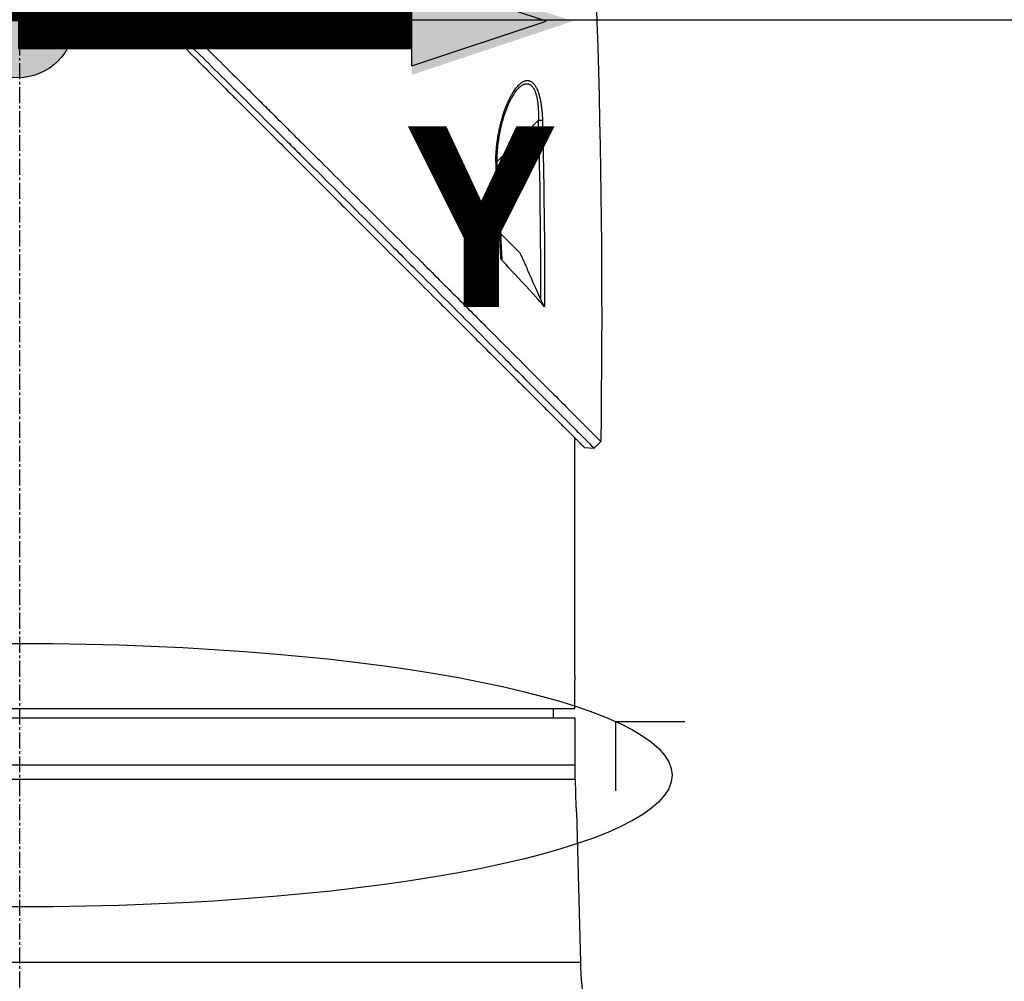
# Model space of a CAD drawing. Header units: millimetres. Extents: x 0 to 4378, y 0 to 2376.
# Tile 224 of 256: x 1612 to 1717, y 567 to 669. Entities that reach past the tile are written whole.
import ezdxf

# ---------------------------------------------------------------- set-up
doc = ezdxf.new("R2010")
doc.units = ezdxf.units.MM
doc.header["$LTSCALE"] = 0.2
doc.linetypes.add('CENTER2', pattern=[1.125, 0.75, -0.125, 0.125, -0.125])
for name, color, linetype in [('02_Center Line', 1, 'CENTER2'), ('07_Special Line2', 76, 'Continuous'), ('12_Before Rev.Num.', 5, 'Continuous'), ('13_After Rev.Num.', 6, 'Continuous')]:
    doc.layers.add(name, color=color, linetype=linetype)
doc.layers.add('14_Mark', color=7, linetype='Continuous', true_color=0xe03c31)
doc.styles.add('Rainbow-4.0 Style', font='malgunsl.ttf')
doc.styles.add('Rainbow-5.0 Style', font='malgunsl.ttf')
doc.dimstyles.new('Rainbow-4.0 Style', dxfattribs={"dimtxt": 3.5, "dimasz": 2.5, "dimexe": 1, "dimexo": 1, "dimgap": 1, "dimtad": 1, "dimdsep": 46, "dimtxsty": 'Rainbow-4.0 Style', "dimcen": 0, "dimclrd": 251, "dimclre": 251, "dimclrt": 7, "dimazin": 3, "dimtp": 0.1, "dimtm": 0.1, "dimtfac": 0.61, "dimtmove": 0, "dimatfit": 3, "dimfxl": 1, "dimlwd": -1, "dimlwe": -1, "dimarcsym": 1})
doc.dimstyles.new('Rainbow-5.0 Style', dxfattribs={"dimtxt": 4.5, "dimasz": 2.5, "dimexe": 1, "dimexo": 1, "dimgap": 1, "dimtad": 1, "dimdsep": 46, "dimtxsty": 'Rainbow-5.0 Style', "dimcen": 0, "dimclrd": 251, "dimclre": 251, "dimclrt": 7, "dimazin": 3, "dimtp": 0.1, "dimtm": 0.1, "dimtfac": 0.61, "dimtmove": 0, "dimatfit": 3, "dimfxl": 1, "dimlwd": -1, "dimlwe": -1, "dimarcsym": 1})

# ---------------------------------------------------------------- blocks, each defined once
blk = doc.blocks.new('*D121')
at = {"color": 251, "linetype": 'ByBlock', "transparency": 16777216}
for p, q in [((1676.76, 669.11), (1834.85, 669.11)), ((1829.85, 512.41), (1829.85, 656.61)), ((1703.57, 499.91), (1834.85, 499.91))]:
    blk.add_line(p, q, dxfattribs=at)
at = {"color": 251, "transparency": 16777216}
for points in [[(1827.77, 656.61), (1831.94, 656.61), (1829.85, 669.11)], [(1827.77, 512.41), (1831.94, 512.41), (1829.85, 499.91)]]:
    blk.add_solid(points, dxfattribs=at)
at = {"layer": 'Defpoints', "color": 0, "transparency": 16777216}
for p in [(1671.76, 669.11), (1829.85, 669.11), (1698.57, 499.91)]:
    blk.add_point(p, dxfattribs=at)
at = {"color": 7, "transparency": 16777216, "insert": (1815.76, 584.51), "char_height": 17.5, "attachment_point": 5, "rotation": 90, "style": 'Rainbow-4.0 Style'}
blk.add_mtext('169.2', dxfattribs=at)
blk = doc.blocks.new('*D124')
at = {"color": 251, "linetype": 'ByBlock', "transparency": 16777216}
for p, q in [((1483.19, 1869.11), (1834.85, 1869.11)), ((1829.85, 681.61), (1829.85, 1856.61)), ((1617.14, 669.11), (1834.85, 669.11))]:
    blk.add_line(p, q, dxfattribs=at)
at = {"color": 251, "transparency": 16777216}
for points in [[(1827.77, 1856.61), (1831.94, 1856.61), (1829.85, 1869.11)], [(1827.77, 681.61), (1831.94, 681.61), (1829.85, 669.11)]]:
    blk.add_solid(points, dxfattribs=at)
at = {"layer": 'Defpoints', "color": 0, "transparency": 16777216}
for p in [(1478.19, 1869.11), (1829.85, 1869.11), (1612.14, 669.11)]:
    blk.add_point(p, dxfattribs=at)
at = {"color": 7, "transparency": 16777216, "insert": (1815.75, 1269.11), "char_height": 17.5, "attachment_point": 5, "rotation": 90, "style": 'Rainbow-4.0 Style'}
blk.add_mtext('1200', dxfattribs=at)
blk = doc.blocks.new('A$C078f5041')
for p, q in [((52.21, 161.06), (52.21, 161.06)), ((55.13, 158.49), (50.72, 154.08)), ((50.63, 153.99), (50.63, 153.99)), ((53.21, 144.39), (51.12, 146.49)), ((59, 99.5), (59, 124.77)), ((60.02, 123.75), (61.06, 123.67)), ((61.06, 123.67), (61.76, 124.37)), ((59, 96), (59, 99)), ((-59, 96), (59, 96)), ((56.7, 96), (56.71, 95)), ((-59, 95), (59, 95)), ((59, 95), (59, 88.5)), ((-59, 90), (59, 90)), ((-59, 88.5), (59.09, 88.5)), ((59.17, 85.5), (59.09, 88.5)), ((59.18, 85), (59.6, 69.01)), ((59.6, 69.01), (-41.09, 69.01))]:
    blk.add_line(p, q)
blk.add_arc((99.59, 70.06), 40, 181.5, 195.309)
for centre, major_axis, ratio, start_param, end_param in [((55.12, 158.47), (-0.5, -0.012), 0.024078, 3.598321, 4.68712), ((50.24, 153.59), (0.499, 0.029), 0.023193, 5.671135, 6.283186)]:
    blk.add_ellipse(centre, major_axis=major_axis, ratio=ratio, start_param=start_param, end_param=end_param)
for points, knots in [([(-45.74, 229.51), (-45.74, 229.51), (-45.72, 229.49), (-45.68, 229.44), (-45.66, 229.43), (-45.61, 229.38), (-45.57, 229.33), (-45.47, 229.24), (-45.43, 229.2), (-45.33, 229.09), (-45.26, 229.02), (-45.11, 228.88), (-45.03, 228.8), (-44.82, 228.59), (-44.68, 228.45), (-44.47, 228.24), (-44.41, 228.18), (-44.21, 227.97), (-44.06, 227.82), (-43.8, 227.56), (-43.7, 227.46), (-43.46, 227.23), (-43.33, 227.09), (-43.05, 226.81), (-42.9, 226.67), (-42.73, 226.49), (-42.7, 226.47), (-42.51, 226.27), (-42.33, 226.09), (-41.98, 225.74), (-41.81, 225.57), (-41.4, 225.17), (-41.16, 224.93), (-40.76, 224.53), (-40.61, 224.38), (-40.12, 223.88), (-39.77, 223.53), (-39.03, 222.8), (-38.65, 222.42), (-38.09, 221.85), (-37.92, 221.69), (-37.16, 220.92), (-36.54, 220.3), (-35.49, 219.25), (-35.07, 218.84), (-34.16, 217.92), (-33.65, 217.42), (-32.61, 216.38), (-32.08, 215.84), (-31.43, 215.2), (-31.33, 215.09), (-30.53, 214.3), (-29.83, 213.59), (-28.59, 212.36), (-28.06, 211.83), (-26.84, 210.61), (-26.14, 209.91), (-24.83, 208.6), (-24.23, 208), (-23.22, 206.99), (-22.82, 206.58), (-22.14, 205.91), (-21.87, 205.64), (-21.26, 205.02), (-20.91, 204.68), (-20.23, 203.99), (-19.88, 203.65), (-19.22, 202.99), (-18.92, 202.68), (-18.57, 202.33), (-18.53, 202.29), (-18.14, 201.9), (-17.79, 201.55), (-16.9, 200.66), (-16.36, 200.12), (-15.64, 199.41), (-15.47, 199.24), (-14.59, 198.35), (-13.87, 197.63), (-12.42, 196.19), (-11.69, 195.46), (-10.23, 193.99), (-9.49, 193.26), (-8.01, 191.78), (-7.27, 191.04), (-5.78, 189.54), (-5.03, 188.79), (-3.52, 187.29), (-2.78, 186.54), (-1.71, 185.48), (-1.39, 185.16), (-0.76, 184.53), (-0.44, 184.21), (0, 183.77), (0.12, 183.64), (0.44, 183.33), (0.63, 183.14), (1.01, 182.76), (1.2, 182.57), (1.58, 182.19), (1.77, 182), (2.13, 181.64), (2.29, 181.47), (2.49, 181.28), (2.51, 181.26), (2.77, 181), (3.01, 180.76), (3.48, 180.28), (3.72, 180.04), (4.2, 179.56), (4.44, 179.32), (4.73, 179.03), (4.78, 178.99), (5.07, 178.69), (5.32, 178.44), (5.83, 177.94), (6.08, 177.68), (6.6, 177.16), (6.87, 176.9), (7.34, 176.43), (7.53, 176.23), (7.92, 175.85), (8.1, 175.66), (8.49, 175.28), (8.68, 175.08), (9.07, 174.7), (9.26, 174.51), (9.63, 174.14), (9.81, 173.96), (10.17, 173.59), (10.36, 173.41), (10.56, 173.21), (10.57, 173.19), (10.79, 172.98), (10.98, 172.79), (11.36, 172.4), (11.55, 172.22), (11.89, 171.87), (12.05, 171.72), (12.24, 171.53), (12.28, 171.49), (12.43, 171.34), (12.55, 171.22), (12.74, 171.03), (12.81, 170.96), (12.99, 170.77), (13.1, 170.67), (13.29, 170.48), (13.37, 170.39), (13.59, 170.18), (13.73, 170.04), (13.92, 169.85), (13.97, 169.8), (14.22, 169.54), (14.43, 169.34), (14.84, 168.93), (15.05, 168.72), (15.46, 168.31), (15.67, 168.1), (16.01, 167.75), (16.15, 167.61), (17.11, 166.66), (17.93, 165.84), (19.43, 164.34), (20.11, 163.65), (21.38, 162.39), (21.96, 161.8), (22.7, 161.06), (22.86, 160.9), (23.68, 160.09), (24.33, 159.43), (25.07, 158.7), (25.15, 158.62), (25.75, 158.01), (26.27, 157.49), (27, 156.76), (27.21, 156.56), (27.9, 155.87), (28.39, 155.38), (29.1, 154.66), (29.34, 154.43), (30.37, 153.4), (31.16, 152.6), (32.57, 151.2), (33.19, 150.58), (34.41, 149.35), (35.02, 148.75), (36.2, 147.56), (36.79, 146.98), (37.54, 146.23), (37.72, 146.05), (38.83, 144.93), (39.76, 144.01), (41.05, 142.72), (41.43, 142.34), (42.64, 141.13), (43.46, 140.3), (44.68, 139.08), (45.09, 138.67), (46.04, 137.73), (46.58, 137.19), (47.61, 136.15), (48.11, 135.65), (48.71, 135.05), (48.82, 134.95), (49.66, 134.1), (50.38, 133.39), (51.39, 132.38), (51.71, 132.06), (52.41, 131.36), (52.78, 130.99), (53.49, 130.27), (53.83, 129.93), (54.36, 129.41), (54.55, 129.22), (54.95, 128.82), (55.16, 128.61), (55.55, 128.22), (55.73, 128.03), (56.13, 127.64), (56.35, 127.42), (56.69, 127.08), (56.83, 126.94), (57.14, 126.63), (57.31, 126.45), (57.61, 126.15), (57.74, 126.02), (58.03, 125.74), (58.18, 125.59), (58.43, 125.34), (58.53, 125.24), (58.77, 124.99), (58.9, 124.86), (59.1, 124.67), (59.17, 124.6), (59.33, 124.44), (59.41, 124.36), (59.55, 124.21), (59.61, 124.15), (59.76, 124), (59.84, 123.92), (59.91, 123.86), (59.92, 123.84), (59.98, 123.78), (60.01, 123.75), (60.02, 123.75), (60.02, 123.75), (60.02, 123.75)], [0, 0, 0, 0, 0.257354, 0.257354, 0.326237, 0.326237, 0.532709, 0.532709, 0.653072, 0.653072, 0.826383, 0.826383, 0.980612, 0.980612, 1.221018, 1.221018, 1.308472, 1.308472, 1.512953, 1.512953, 1.636992, 1.636992, 1.789146, 1.789146, 1.943102, 1.943102, 1.965845, 1.965845, 2.139379, 2.139379, 2.294197, 2.294197, 2.497442, 2.497442, 2.621999, 2.621999, 2.888446, 2.888446, 3.162424, 3.162424, 3.276803, 3.276803, 3.678252, 3.678252, 3.9315, 3.9315, 4.226971, 4.226971, 4.529662, 4.529662, 4.586048, 4.586048, 4.965901, 4.965901, 5.240486, 5.240486, 5.596576, 5.596576, 5.895461, 5.895461, 6.09193, 6.09193, 6.223224, 6.223224, 6.387068, 6.387068, 6.550917, 6.550917, 6.696146, 6.696146, 6.714688, 6.714688, 6.878445, 6.878445, 7.127882, 7.127882, 7.205393, 7.205393, 7.531923, 7.531923, 7.858453, 7.858453, 8.185149, 8.185149, 8.511845, 8.511845, 8.840084, 8.840084, 9.164788, 9.164788, 9.300716, 9.300716, 9.43764, 9.43764, 9.491568, 9.491568, 9.573784, 9.573784, 9.656087, 9.656087, 9.738273, 9.738273, 9.810512, 9.810512, 9.820176, 9.820176, 9.921487, 9.921487, 10.022047, 10.022047, 10.121234, 10.121234, 10.140813, 10.140813, 10.240775, 10.240775, 10.34206, 10.34206, 10.443345, 10.443345, 10.519125, 10.519125, 10.593519, 10.593519, 10.673571, 10.673571, 10.751664, 10.751664, 10.828971, 10.828971, 10.907781, 10.907781, 10.915165, 10.915165, 10.998748, 10.998748, 11.080195, 11.080195, 11.146615, 11.146615, 11.161943, 11.161943, 11.21211, 11.21211, 11.242651, 11.242651, 11.288319, 11.288319, 11.321832, 11.321832, 11.377745, 11.377745, 11.399138, 11.399138, 11.480179, 11.480179, 11.560404, 11.560404, 11.640086, 11.640086, 11.694297, 11.694297, 12.011124, 12.011124, 12.279997, 12.279997, 12.509628, 12.509628, 12.572827, 12.572827, 12.833111, 12.833111, 12.865725, 12.865725, 13.07529, 13.07529, 13.158686, 13.158686, 13.355513, 13.355513, 13.451637, 13.451637, 13.778619, 13.778619, 14.038498, 14.038498, 14.296261, 14.296261, 14.549067, 14.549067, 14.626299, 14.626299, 15.04137, 15.04137, 15.215105, 15.215105, 15.604069, 15.604069, 15.80398, 15.80398, 16.073193, 16.073193, 16.335419, 16.335419, 16.392609, 16.392609, 16.791079, 16.791079, 16.982171, 16.982171, 17.214497, 17.214497, 17.441103, 17.441103, 17.573214, 17.573214, 17.727887, 17.727887, 17.868871, 17.868871, 18.045189, 18.045189, 18.163993, 18.163993, 18.326743, 18.326743, 18.458589, 18.458589, 18.625722, 18.625722, 18.752843, 18.752843, 18.936687, 18.936687, 19.046733, 19.046733, 19.205689, 19.205689, 19.340689, 19.340689, 19.583635, 19.583635, 19.634122, 19.634122, 19.890387, 19.890387, 19.927065, 19.927065, 19.927065, 19.927065]), ([(-26.12, 210.46), (-26.09, 210.43), (-25.81, 210.15), (-25.2, 209.53), (-24.96, 209.29), (-24.26, 208.59), (-23.78, 208.11), (-22.35, 206.68), (-21.38, 205.71), (-19.74, 204.07), (-19.08, 203.41), (-17.53, 201.86), (-16.64, 200.97), (-14.52, 198.86), (-13.3, 197.64), (-10.43, 194.77), (-8.76, 193.12), (-4.85, 189.22), (-2.58, 186.96), (2.1, 182.32), (4.6, 179.84), (8.34, 176.16), (9, 175.51), (10.08, 174.44), (10.51, 174.02), (11.17, 173.37), (11.4, 173.14), (12.05, 172.5), (12.45, 172.1), (12.97, 171.59), (13.08, 171.48), (13.31, 171.25), (13.44, 171.12), (13.96, 170.61), (14.38, 170.2), (16.47, 168.12), (18.12, 166.49), (21.54, 163.1), (23.3, 161.35), (25.92, 158.75), (26.79, 157.89), (28.1, 156.58), (28.55, 156.14), (29.44, 155.26), (29.87, 154.82), (31.16, 153.54), (32, 152.7), (33.66, 151.06), (34.47, 150.25), (36.04, 148.68), (36.81, 147.91), (39.03, 145.7), (40.46, 144.27), (44.43, 140.31), (46.88, 137.86), (49.99, 134.75), (50.84, 133.9), (52.35, 132.38), (53.03, 131.7), (54.81, 129.93), (55.84, 128.89), (57.43, 127.3), (58.04, 126.69), (58.98, 125.75), (59.33, 125.39), (59.88, 124.85), (60.08, 124.65), (60.39, 124.34), (60.5, 124.22), (60.9, 123.82), (61.06, 123.67), (61.06, 123.67)], [0.000001, 0.000001, 0.000001, 0.000001, 0.016161, 0.016161, 0.025935, 0.025935, 0.045474, 0.045474, 0.084641, 0.084641, 0.110953, 0.110953, 0.146045, 0.146045, 0.192679, 0.192679, 0.254839, 0.254839, 0.337626, 0.337626, 0.424315, 0.424315, 0.443067, 0.443067, 0.454956, 0.454956, 0.461567, 0.461567, 0.473178, 0.473178, 0.476413, 0.476413, 0.479832, 0.479832, 0.490831, 0.490831, 0.532768, 0.532768, 0.578366, 0.578366, 0.601468, 0.601468, 0.613392, 0.613392, 0.625, 0.625, 0.647755, 0.647755, 0.670025, 0.670025, 0.691454, 0.691454, 0.732695, 0.732695, 0.809399, 0.809399, 0.839411, 0.839411, 0.865695, 0.865695, 0.911709, 0.911709, 0.946235, 0.946235, 0.972144, 0.972144, 0.991595, 0.991595, 1.006186, 1.006186, 1.050051, 1.050051, 1.050051, 1.050051]), ([(-25.42, 211.17), (-25.4, 211.15), (-25.2, 210.95), (-25.1, 210.85), (-25.02, 210.77), (-24.79, 210.54), (-24.63, 210.38), (-24.15, 209.9), (-23.83, 209.58), (-22.87, 208.62), (-22.22, 207.97), (-21.13, 206.87), (-20.69, 206.43), (-20.08, 205.82), (-19.9, 205.65), (-19.58, 205.32), (-19.42, 205.16), (-19.11, 204.85), (-18.96, 204.7), (-18.48, 204.22), (-18.15, 203.9), (-17.46, 203.2), (-17.08, 202.83), (-16.49, 202.24), (-16.28, 202.02), (-15.89, 201.64), (-15.71, 201.46), (-15.43, 201.18), (-15.32, 201.07), (-14.02, 199.77), (-12.83, 198.58), (-10.93, 196.69), (-10.24, 196), (-8.74, 194.51), (-7.94, 193.71), (-4.99, 190.77), (-2.81, 188.6), (-0.04, 185.85), (0.55, 185.27), (1.25, 184.57), (1.36, 184.46), (1.54, 184.28), (1.61, 184.21), (1.75, 184.07), (1.84, 183.99), (2, 183.83), (2.09, 183.74), (2.23, 183.6), (2.29, 183.54), (2.46, 183.37), (2.59, 183.25), (2.79, 183.05), (2.87, 182.97), (3.27, 182.57), (3.6, 182.24), (4.23, 181.62), (4.53, 181.33), (6.16, 179.72), (7.49, 178.4), (9.51, 176.41), (10.2, 175.73), (11.01, 174.93), (11.13, 174.81), (11.38, 174.56), (11.51, 174.44), (11.82, 174.13), (12, 173.95), (12.32, 173.63), (12.45, 173.5), (12.69, 173.27), (12.8, 173.17), (13.13, 172.83), (13.37, 172.6), (13.69, 172.29), (13.77, 172.2), (13.9, 172.07), (13.95, 172.03), (14.1, 171.88), (14.2, 171.77), (14.51, 171.47), (14.72, 171.26), (15.18, 170.81), (15.43, 170.56), (15.88, 170.12), (16.07, 169.92), (16.45, 169.55), (16.63, 169.37), (16.92, 169.08), (17.04, 168.97), (17.32, 168.69), (17.49, 168.52), (17.81, 168.2), (17.98, 168.04), (18.39, 167.63), (18.63, 167.39), (19.12, 166.91), (19.35, 166.68), (19.67, 166.36), (19.76, 166.28), (20.65, 165.38), (21.47, 164.58), (23.4, 162.66), (24.52, 161.55), (26.06, 160.02), (26.5, 159.59), (27.18, 158.91), (27.43, 158.66), (27.92, 158.18), (28.16, 157.94), (28.7, 157.4), (29, 157.1), (29.74, 156.36), (30.18, 155.92), (31.08, 155.03), (31.54, 154.58), (32.99, 153.13), (33.97, 152.16), (35.86, 150.27), (36.77, 149.37), (39.3, 146.84), (40.91, 145.24), (43.2, 142.96), (43.92, 142.23), (45.94, 140.22), (47.2, 138.96), (48.9, 137.25), (49.39, 136.76), (50.81, 135.35), (51.7, 134.45), (53.36, 132.79), (54.13, 132.02), (56.23, 129.92), (57.44, 128.71), (58.91, 127.23), (59.34, 126.81), (60.08, 126.06), (60.4, 125.74), (60.8, 125.34), (60.93, 125.21), (61.26, 124.88), (61.43, 124.71), (61.69, 124.45), (61.76, 124.37), (61.76, 124.37)], [-6.4275, -6.4275, -6.4275, -6.4275, -6.424579, -6.424579, -6.412986, -6.412986, -6.389799, -6.389799, -6.343423, -6.343423, -6.250719, -6.250719, -6.188925, -6.188925, -6.164944, -6.164944, -6.143206, -6.143206, -6.121775, -6.121775, -6.07704, -6.07704, -6.024753, -6.024753, -5.995309, -5.995309, -5.971269, -5.971269, -5.956122, -5.956122, -5.793762, -5.793762, -5.701231, -5.701231, -5.595248, -5.595248, -5.312861, -5.312861, -5.238, -5.238, -5.223233, -5.223233, -5.214163, -5.214163, -5.203983, -5.203983, -5.193148, -5.193148, -5.185837, -5.185837, -5.170025, -5.170025, -5.159458, -5.159458, -5.116192, -5.116192, -5.076828, -5.076828, -4.902395, -4.902395, -4.811092, -4.811092, -4.79475, -4.79475, -4.778204, -4.778204, -4.753484, -4.753484, -4.73568, -4.73568, -4.721937, -4.721937, -4.690616, -4.690616, -4.678702, -4.678702, -4.672826, -4.672826, -4.658232, -4.658232, -4.631069, -4.631069, -4.599206, -4.599206, -4.573269, -4.573269, -4.55068, -4.55068, -4.53588, -4.53588, -4.51433, -4.51433, -4.493222, -4.493222, -4.461613, -4.461613, -4.430745, -4.430745, -4.419812, -4.419812, -4.31126, -4.31126, -4.161308, -4.161308, -4.101635, -4.101635, -4.067542, -4.067542, -4.034221, -4.034221, -3.992837, -3.992837, -3.931624, -3.931624, -3.867648, -3.867648, -3.727894, -3.727894, -3.595814, -3.595814, -3.354286, -3.354286, -3.239165, -3.239165, -3.029822, -3.029822, -2.943183, -2.943183, -2.775567, -2.775567, -2.617669, -2.617669, -2.317664, -2.317664, -2.179435, -2.179435, -2.044748, -2.044748, -1.978451, -1.978451, -1.845335, -1.845335, -1.687717, -1.687717, -1.687717, -1.687717]), ([(50.65, 153.61), (50.64, 153.77), (50.63, 153.92), (50.63, 154.08), (50.63, 154.16), (50.63, 154.24), (50.63, 154.32), (50.63, 154.48), (50.63, 154.64), (50.63, 154.81), (50.64, 154.88), (50.64, 154.96), (50.64, 155.03), (50.65, 155.2), (50.66, 155.37), (50.68, 155.54), (50.68, 155.61), (50.69, 155.69), (50.7, 155.76), (50.71, 155.93), (50.73, 156.1), (50.76, 156.26), (50.77, 156.34), (50.78, 156.42), (50.79, 156.5), (50.82, 156.66), (50.84, 156.82), (50.87, 156.97), (50.89, 157.07), (50.91, 157.16), (50.92, 157.25), (50.94, 157.34), (50.96, 157.42), (50.98, 157.5), (50.99, 157.58), (51.01, 157.67), (51.03, 157.75), (51.05, 157.83), (51.07, 157.91), (51.09, 157.99), (51.09, 158), (51.09, 158), (51.09, 158.01), (51.12, 158.11), (51.14, 158.2), (51.16, 158.3), (51.19, 158.39), (51.22, 158.49), (51.24, 158.58), (51.27, 158.67), (51.29, 158.76), (51.32, 158.85), (51.33, 158.89), (51.34, 158.93), (51.35, 158.97), (51.41, 159.14), (51.46, 159.3), (51.51, 159.46), (51.56, 159.58), (51.6, 159.7), (51.65, 159.82), (51.7, 159.97), (51.76, 160.12), (51.82, 160.26), (51.87, 160.37), (51.92, 160.48), (51.97, 160.59), (52.03, 160.71), (52.09, 160.83), (52.15, 160.95), (52.2, 161.04), (52.25, 161.13), (52.29, 161.21), (52.31, 161.24), (52.32, 161.26), (52.34, 161.28), (52.35, 161.31), (52.36, 161.33), (52.38, 161.35), (52.42, 161.42), (52.45, 161.48), (52.49, 161.54), (52.54, 161.61), (52.58, 161.67), (52.62, 161.73), (52.66, 161.8), (52.71, 161.85), (52.75, 161.91), (52.76, 161.92), (52.77, 161.94), (52.78, 161.95), (52.84, 162.02), (52.89, 162.09), (52.95, 162.15), (53.01, 162.22), (53.07, 162.28), (53.13, 162.33), (53.15, 162.35), (53.17, 162.37), (53.19, 162.38), (53.2, 162.39), (53.21, 162.4), (53.22, 162.41), (53.23, 162.42), (53.24, 162.43), (53.25, 162.44), (53.26, 162.44), (53.26, 162.45), (53.26, 162.45), (53.29, 162.47), (53.31, 162.49), (53.34, 162.51), (53.36, 162.52), (53.39, 162.54), (53.41, 162.56), (53.44, 162.57), (53.46, 162.59), (53.48, 162.6), (53.49, 162.6), (53.49, 162.61), (53.5, 162.61), (53.51, 162.61), (53.51, 162.62), (53.52, 162.62), (53.54, 162.64), (53.57, 162.65), (53.6, 162.66), (53.63, 162.67), (53.65, 162.68), (53.68, 162.69), (53.71, 162.7), (53.74, 162.71), (53.76, 162.72), (53.77, 162.72), (53.77, 162.72), (53.77, 162.72), (53.81, 162.73), (53.84, 162.73), (53.87, 162.73), (53.91, 162.74), (53.94, 162.74), (53.97, 162.74), (54.01, 162.74), (54.04, 162.73), (54.07, 162.73), (54.08, 162.73), (54.09, 162.72), (54.09, 162.72), (54.12, 162.72), (54.14, 162.71), (54.17, 162.7), (54.19, 162.7), (54.21, 162.69), (54.24, 162.68), (54.26, 162.67), (54.28, 162.66), (54.31, 162.65), (54.31, 162.65), (54.31, 162.65), (54.31, 162.65), (54.35, 162.63), (54.39, 162.6), (54.43, 162.58), (54.47, 162.55), (54.5, 162.52), (54.54, 162.49), (54.55, 162.48), (54.56, 162.47), (54.57, 162.46), (54.58, 162.45), (54.59, 162.44), (54.6, 162.43), (54.63, 162.4), (54.65, 162.37), (54.68, 162.33), (54.71, 162.3), (54.73, 162.27), (54.76, 162.23), (54.78, 162.19), (54.81, 162.16), (54.83, 162.12), (54.83, 162.11), (54.84, 162.11), (54.84, 162.1), (54.87, 162.06), (54.89, 162.01), (54.92, 161.96), (54.95, 161.91), (54.97, 161.86), (55, 161.8), (55, 161.78), (55.01, 161.76), (55.02, 161.74), (55.05, 161.67), (55.08, 161.59), (55.11, 161.51), (55.12, 161.48), (55.13, 161.45), (55.14, 161.41), (55.17, 161.34), (55.19, 161.27), (55.21, 161.21), (55.22, 161.16), (55.23, 161.11), (55.25, 161.06), (55.26, 161), (55.28, 160.95), (55.29, 160.89), (55.3, 160.83), (55.32, 160.78), (55.33, 160.72), (55.34, 160.66), (55.35, 160.59), (55.37, 160.53), (55.37, 160.53), (55.37, 160.52), (55.37, 160.52), (55.39, 160.41), (55.41, 160.29), (55.43, 160.18), (55.44, 160.1), (55.45, 160.02), (55.46, 159.94), (55.48, 159.82), (55.49, 159.7), (55.5, 159.57), (55.51, 159.49), (55.52, 159.41), (55.53, 159.32), (55.54, 159.2), (55.54, 159.08), (55.55, 158.96), (55.56, 158.86), (55.56, 158.76), (55.56, 158.66), (55.57, 158.61), (55.57, 158.55), (55.57, 158.49)], [0, 0, 0, 0, 0.0270827, 0.0270827, 0.0270827, 0.0411256, 0.0411256, 0.0411256, 0.0695065, 0.0695065, 0.0695065, 0.0823921, 0.0823921, 0.0823921, 0.1113872, 0.1113872, 0.1113872, 0.1242941, 0.1242941, 0.1242941, 0.1526044, 0.1526044, 0.1526044, 0.1658319, 0.1658319, 0.1658319, 0.1923647, 0.1923647, 0.1923647, 0.207916, 0.207916, 0.207916, 0.2215, 0.2215, 0.2215, 0.2354902, 0.2354902, 0.2354902, 0.2492212, 0.2492212, 0.2492212, 0.25, 0.25, 0.25, 0.2674842, 0.2674842, 0.2674842, 0.2850744, 0.2850744, 0.2850744, 0.3027002, 0.3027002, 0.3027002, 0.3104208, 0.3104208, 0.3104208, 0.3443978, 0.3443978, 0.3443978, 0.3709428, 0.3709428, 0.3709428, 0.4041468, 0.4041468, 0.4041468, 0.431509, 0.431509, 0.431509, 0.4625284, 0.4625284, 0.4625284, 0.4865055, 0.4865055, 0.4865055, 0.4932527, 0.4932527, 0.4932527, 0.4996013, 0.4996013, 0.4996013, 0.5162457, 0.5162457, 0.5162457, 0.5344736, 0.5344736, 0.5344736, 0.5525404, 0.5525404, 0.5525404, 0.5573434, 0.5573434, 0.5573434, 0.5806157, 0.5806157, 0.5806157, 0.6064037, 0.6064037, 0.6064037, 0.6143219, 0.6143219, 0.6143219, 0.6190583, 0.6190583, 0.6190583, 0.6235444, 0.6235444, 0.6235444, 0.625, 0.625, 0.625, 0.634048, 0.634048, 0.634048, 0.6430402, 0.6430402, 0.6430402, 0.6520701, 0.6520701, 0.6520701, 0.6540014, 0.6540014, 0.6540014, 0.65625, 0.65625, 0.65625, 0.6661503, 0.6661503, 0.6661503, 0.6761846, 0.6761846, 0.6761846, 0.6862488, 0.6862488, 0.6862488, 0.6875, 0.6875, 0.6875, 0.6995394, 0.6995394, 0.6995394, 0.7113318, 0.7113318, 0.7113318, 0.7228138, 0.7228138, 0.7228138, 0.7253202, 0.7253202, 0.7253202, 0.7335038, 0.7335038, 0.7335038, 0.7417519, 0.7417519, 0.7417519, 0.7494631, 0.7494631, 0.7494631, 0.75, 0.75, 0.75, 0.7628534, 0.7628534, 0.7628534, 0.7752317, 0.7752317, 0.7752317, 0.7787267, 0.7787267, 0.7787267, 0.7825392, 0.7825392, 0.7825392, 0.7923986, 0.7923986, 0.7923986, 0.8021419, 0.8021419, 0.8021419, 0.8113842, 0.8113842, 0.8113842, 0.8125, 0.8125, 0.8125, 0.8230752, 0.8230752, 0.8230752, 0.8338188, 0.8338188, 0.8338188, 0.8375, 0.8375, 0.8375, 0.8513031, 0.8513031, 0.8513031, 0.85625, 0.85625, 0.85625, 0.8671774, 0.8671774, 0.8671774, 0.875, 0.875, 0.875, 0.8846756, 0.8846756, 0.8846756, 0.8937423, 0.8937423, 0.8937423, 0.9038865, 0.9038865, 0.9038865, 0.9045152, 0.9045152, 0.9045152, 0.922179, 0.922179, 0.922179, 0.9339319, 0.9339319, 0.9339319, 0.95171, 0.95171, 0.95171, 0.9632922, 0.9632922, 0.9632922, 0.979654, 0.979654, 0.979654, 0.992574, 0.992574, 0.992574, 0.9999999, 0.9999999, 0.9999999, 0.9999999]), ([(53.1, 161.98), (53.13, 162.01), (53.15, 162.03), (53.17, 162.05), (53.19, 162.07), (53.21, 162.08), (53.23, 162.1), (53.25, 162.12), (53.27, 162.13), (53.28, 162.14), (53.3, 162.16), (53.31, 162.17), (53.33, 162.18), (53.34, 162.19), (53.36, 162.21), (53.37, 162.22), (53.39, 162.23), (53.4, 162.24), (53.42, 162.25), (53.43, 162.26), (53.44, 162.26), (53.45, 162.27), (53.45, 162.27), (53.45, 162.27), (53.46, 162.27), (53.46, 162.28), (53.47, 162.28), (53.48, 162.29), (53.48, 162.29), (53.49, 162.29), (53.49, 162.29), (53.5, 162.3), (53.5, 162.3), (53.51, 162.3), (53.52, 162.31), (53.53, 162.31), (53.53, 162.31), (53.55, 162.32), (53.56, 162.33), (53.57, 162.33), (53.59, 162.34), (53.6, 162.34), (53.62, 162.35), (53.63, 162.35), (53.65, 162.36), (53.66, 162.36), (53.68, 162.37), (53.69, 162.37), (53.71, 162.38), (53.73, 162.38), (53.74, 162.38), (53.76, 162.39), (53.78, 162.39), (53.79, 162.39), (53.81, 162.39), (53.82, 162.39), (53.83, 162.39), (53.83, 162.39), (53.84, 162.4), (53.85, 162.4), (53.86, 162.4), (53.86, 162.4), (53.86, 162.4), (53.87, 162.4), (53.9, 162.4), (53.93, 162.4), (53.95, 162.4), (53.96, 162.39), (53.97, 162.39), (53.98, 162.39), (53.99, 162.39), (53.99, 162.39), (54, 162.39), (54.02, 162.39), (54.04, 162.38), (54.06, 162.38), (54.07, 162.38), (54.09, 162.37), (54.11, 162.37), (54.12, 162.36), (54.13, 162.36), (54.14, 162.35), (54.17, 162.34), (54.19, 162.33), (54.22, 162.31), (54.26, 162.3), (54.29, 162.27), (54.33, 162.25), (54.34, 162.24), (54.35, 162.23), (54.36, 162.22), (54.39, 162.2), (54.42, 162.17), (54.44, 162.14), (54.46, 162.12), (54.48, 162.1), (54.5, 162.08), (54.53, 162.04), (54.56, 162.01), (54.58, 161.97), (54.59, 161.96), (54.6, 161.94), (54.61, 161.93), (54.62, 161.91), (54.63, 161.89), (54.64, 161.87), (54.64, 161.87), (54.65, 161.86), (54.65, 161.85), (54.67, 161.81), (54.7, 161.76), (54.72, 161.72), (54.74, 161.67), (54.76, 161.61), (54.78, 161.56), (54.79, 161.55), (54.79, 161.53), (54.8, 161.52), (54.81, 161.48), (54.83, 161.44), (54.84, 161.41), (54.85, 161.36), (54.87, 161.32), (54.88, 161.28), (54.89, 161.25), (54.9, 161.21), (54.91, 161.18), (54.92, 161.14), (54.93, 161.1), (54.94, 161.07), (54.95, 161.03), (54.96, 160.99), (54.96, 160.94), (54.97, 160.94), (54.97, 160.93), (54.97, 160.92), (54.97, 160.89), (54.98, 160.87), (54.99, 160.84), (55, 160.78), (55.01, 160.72), (55.02, 160.65), (55.02, 160.63), (55.03, 160.6), (55.03, 160.58), (55.04, 160.54), (55.04, 160.51), (55.05, 160.47), (55.05, 160.45), (55.05, 160.43), (55.06, 160.41), (55.06, 160.39), (55.06, 160.37), (55.06, 160.35), (55.07, 160.3), (55.08, 160.25), (55.08, 160.2), (55.09, 160.15), (55.09, 160.1), (55.1, 160.05), (55.1, 160.03), (55.1, 160.01), (55.1, 159.98), (55.11, 159.92), (55.11, 159.86), (55.12, 159.79), (55.12, 159.76), (55.12, 159.73), (55.12, 159.69), (55.13, 159.66), (55.13, 159.63), (55.13, 159.6), (55.13, 159.5), (55.14, 159.4), (55.14, 159.3), (55.14, 159.26), (55.14, 159.23), (55.14, 159.19), (55.14, 159.09), (55.14, 158.99), (55.14, 158.89), (55.14, 158.85), (55.14, 158.8), (55.14, 158.75), (55.14, 158.67), (55.14, 158.58), (55.13, 158.49)], [-0.9529876, -0.9529876, -0.9529876, -0.9529876, -0.9343568, -0.9343568, -0.9343568, -0.9165941, -0.9165941, -0.9165941, -0.9022408, -0.9022408, -0.9022408, -0.8882142, -0.8882142, -0.8882142, -0.874725, -0.874725, -0.874725, -0.8619328, -0.8619328, -0.8619328, -0.8544835, -0.8544835, -0.8544835, -0.8514938, -0.8514938, -0.8514938, -0.8436885, -0.8436885, -0.8436885, -0.8375015, -0.8375015, -0.8375015, -0.8321428, -0.8321428, -0.8321428, -0.8241969, -0.8241969, -0.8241969, -0.8114557, -0.8114557, -0.8114557, -0.7991893, -0.7991893, -0.7991893, -0.786892, -0.786892, -0.786892, -0.7755526, -0.7755526, -0.7755526, -0.7644706, -0.7644706, -0.7644706, -0.7545122, -0.7545122, -0.7545122, -0.7506055, -0.7506055, -0.7506055, -0.7444546, -0.7444546, -0.7444546, -0.7421865, -0.7421865, -0.7421865, -0.7197348, -0.7197348, -0.7197348, -0.7111981, -0.7111981, -0.7111981, -0.705, -0.705, -0.705, -0.6890008, -0.6890008, -0.6890008, -0.675, -0.675, -0.675, -0.6663736, -0.6663736, -0.6663736, -0.6414403, -0.6414403, -0.6414403, -0.6099992, -0.6099992, -0.6099992, -0.6010159, -0.6010159, -0.6010159, -0.5742689, -0.5742689, -0.5742689, -0.5546286, -0.5546286, -0.5546286, -0.5268147, -0.5268147, -0.5268147, -0.5168612, -0.5168612, -0.5168612, -0.5044535, -0.5044535, -0.5044535, -0.5, -0.5, -0.5, -0.4703226, -0.4703226, -0.4703226, -0.440173, -0.440173, -0.440173, -0.4331128, -0.4331128, -0.4331128, -0.4125801, -0.4125801, -0.4125801, -0.3913298, -0.3913298, -0.3913298, -0.375, -0.375, -0.375, -0.3562776, -0.3562776, -0.3562776, -0.3370631, -0.3370631, -0.3370631, -0.3330837, -0.3330837, -0.3330837, -0.3212869, -0.3212869, -0.3212869, -0.2925733, -0.2925733, -0.2925733, -0.2820875, -0.2820875, -0.2820875, -0.2679218, -0.2679218, -0.2679218, -0.2585353, -0.2585353, -0.2585353, -0.25, -0.25, -0.25, -0.2278122, -0.2278122, -0.2278122, -0.2051595, -0.2051595, -0.2051595, -0.19436, -0.19436, -0.19436, -0.1668443, -0.1668443, -0.1668443, -0.1527606, -0.1527606, -0.1527606, -0.1395563, -0.1395563, -0.1395563, -0.1002278, -0.1002278, -0.1002278, -0.0851731, -0.0851731, -0.0851731, -0.0482579, -0.0482579, -0.0482579, -0.0313508, -0.0313508, -0.0313508, -0.0000001, -0.0000001, -0.0000001, -0.0000001]), ([(52.93, 161.83), (52.74, 161.63), (52.55, 161.36), (52.15, 160.67), (51.93, 160.22), (51.46, 159), (51.22, 158.18), (50.92, 156.75), (50.83, 156.16), (50.72, 154.92), (50.7, 154.27), (50.74, 153.62)], [0, 0, 0, 0, 0.1428426, 0.1428426, 0.3281517, 0.3281517, 0.6097841, 0.6097841, 0.7950977, 0.7950977, 0.9892482, 0.9892482, 0.9892482, 0.9892482]), ([(55.57, 158.49), (55.61, 156.93), (55.64, 155.34), (55.7, 152.14), (55.72, 150.54), (55.76, 147.24), (55.78, 145.54), (55.8, 142.13), (55.8, 140.42), (55.8, 138.7)], [0, 0, 0, 0, 0.25, 0.25, 0.495865, 0.495865, 0.749803, 0.749803, 1, 1, 1, 1]), ([(51.15, 143.77), (51.13, 144.2), (51.11, 144.63), (51.04, 146.16), (50.99, 147.27), (50.88, 149.45), (50.82, 150.53), (50.73, 152.28), (50.69, 152.94), (50.65, 153.61)], [-1, -1, -1, -1, -0.8686947, -0.8686947, -0.5326904, -0.5326904, -0.2033551, -0.2033551, -0.0000001, -0.0000001, -0.0000001, -0.0000001]), ([(51.24, 143.77), (51.24, 143.76), (51.24, 143.76), (51.24, 143.74), (51.23, 143.73), (51.22, 143.72), (51.21, 143.72), (51.2, 143.73), (51.19, 143.73), (51.17, 143.75), (51.16, 143.76), (51.15, 143.77)], [0.18654688, 0.18654688, 0.18654688, 0.18654688, 0.19072811, 0.19072811, 0.20745456, 0.20745456, 0.22142476, 0.22142476, 0.23185986, 0.23185986, 0.24258109, 0.24258109, 0.24258109, 0.24258109]), ([(55.8, 138.7), (55.57, 138.95), (54.86, 139.74), (52.75, 142.03), (51.82, 143.03), (51.15, 143.77)], [0.000001, 0.000001, 0.000001, 0.000001, 0.1748251, 0.1748251, 0.3326515, 0.3326515, 0.3326515, 0.3326515]), ([(55.36, 139.53), (54.92, 140.53), (54.47, 141.54), (53.76, 143.16), (53.48, 143.77), (53.21, 144.39)], [-0.748717, -0.748717, -0.748717, -0.748717, -0.4190379, -0.4190379, -0.2174392, -0.2174392, -0.2174392, -0.2174392]), ([(55.8, 138.7), (55.79, 138.71), (55.77, 138.73), (55.75, 138.77), (55.73, 138.79), (55.68, 138.88), (55.64, 138.95), (55.52, 139.18), (55.44, 139.35), (55.36, 139.53)], [0.000001, 0.000001, 0.000001, 0.000001, 0.00875451, 0.00875451, 0.01928095, 0.01928095, 0.04275528, 0.04275528, 0.07886524, 0.07886524, 0.07886524, 0.07886524]), ([(59, 99.5), (59, 99.5), (59, 99.49), (59, 99.44), (59, 99.4), (59, 99.31), (59, 99.25), (59, 99.13), (59, 99.06), (59, 99)], [0.07533773, 0.07533773, 0.07533773, 0.07533773, 0.09417216, 0.09417216, 0.11300659, 0.11300659, 0.13184102, 0.13184102, 0.15067545, 0.15067545, 0.15067545, 0.15067545]), ([(59.18, 85), (59.18, 85), (59.18, 85.01), (59.18, 85.06), (59.18, 85.1), (59.18, 85.19), (59.18, 85.25), (59.17, 85.37), (59.17, 85.44), (59.17, 85.5)], [-0.22603724, -0.22603724, -0.22603724, -0.22603724, -0.20719798, -0.20719798, -0.18835871, -0.18835871, -0.16951533, -0.16951533, -0.15068301, -0.15068301, -0.15068301, -0.15068301])]:
    blk.add_open_spline(points, degree=3, knots=knots)
for points in [[(59.47, 208.21), (61.23, 180.31), (62.2, 152.33), (61.76, 124.37)], [(52.94, 161.82), (52.99, 161.88), (53.05, 161.93), (53.1, 161.98)], [(55.13, 158.49), (55.29, 152.17), (55.36, 145.85), (55.36, 139.53)], [(50.74, 153.62), (50.93, 150.34), (51.1, 147.05), (51.24, 143.77)]]:
    blk.add_open_spline(points, degree=3)
at = {"layer": '02_Center Line', "ltscale": 11.288275}
blk.add_line((0, -14.92), (0, 260.08), dxfattribs=at)
blk = doc.blocks.new('Blk$L1P0-3O23B')
for q in [(63.35, -1.67), (70.72, 5.7)]:
    blk.add_line((63.35, 5.7), q)
blk.add_ellipse((0, 0), major_axis=(69.35, 0), ratio=0.201954)
blk = doc.blocks.new('A$Ceda57245')
at = {"layer": '07_Special Line2'}
blk.add_hatch(color=256, dxfattribs=at).paths.add_polyline_path([(49.156, 0), (34.9, 4.752), (34.9, -4.752)])
at = {"layer": '12_Before Rev.Num.'}
blk.add_hatch(color=256, dxfattribs=at).paths.add_polyline_path([(0, 49.156), (-4.752, 34.9), (4.752, 34.9)])
at = {"layer": '14_Mark'}
h = blk.add_hatch(color=256, dxfattribs=at)
h.dxf.hatch_style = 1
h.paths.add_polyline_path([(5, 0, 1), (-5, 0, 1)])
at = {"layer": '07_Special Line2'}
for p, q in [((34.9, -3.96), (34.9, 3.96)), ((46.78, 0), (34.9, 3.96)), ((34.9, -3.96), (46.78, 0))]:
    blk.add_line(p, q, dxfattribs=at)
at = {"layer": '07_Special Line2', "const_width": 5}
blk.add_lwpolyline([(34.9, 0), (0, 0)], dxfattribs=at)
at = {"layer": '12_Before Rev.Num.'}
for p, q in [((0, 46.78), (-3.96, 34.9)), ((3.96, 34.9), (0, 46.78)), ((3.96, 34.9), (-3.96, 34.9))]:
    blk.add_line(p, q, dxfattribs=at)
at = {"layer": '12_Before Rev.Num.', "const_width": 5}
blk.add_lwpolyline([(0, 34.9), (0, 0)], dxfattribs=at)
at = {"layer": '14_Mark'}
blk.add_circle((0, 0), 5, dxfattribs=at)
at = {"layer": '07_Special Line2', "insert": (34.529, -17.308), "char_height": 16, "attachment_point": 4, "style": 'Rainbow-5.0 Style'}
blk.add_mtext('{\\fMalgun Gothic Semilight|b1|i0|c129|p50;Y}', dxfattribs=at)
at = {"layer": '12_Before Rev.Num.', "insert": (-20.587, 35.725), "char_height": 16, "attachment_point": 4, "style": 'Rainbow-5.0 Style'}
blk.add_mtext('{\\fMalgun Gothic Semilight|b1|i0|c129|p50;Z}', dxfattribs=at)
at = {"layer": '14_Mark', "insert": (-17.839, -15.459), "char_height": 16, "attachment_point": 4, "style": 'Rainbow-5.0 Style'}
blk.add_mtext('{\\fMalgun Gothic Semilight|b1|i0|c129|p50;0}', dxfattribs=at)

msp = doc.modelspace()

# ---------------------------------------------------------------- block references
msp.add_blockref('A$C078f5041', (1612.144, 499.915))
at = {"xscale": 1.2, "yscale": 1.2, "zscale": 1.2}
msp.add_blockref('A$Ceda57245', (1611.964, 668.951), dxfattribs=at)
at = {"layer": '13_After Rev.Num.'}
msp.add_blockref('Blk$L1P0-3O23B', (1612.144, 588.819), dxfattribs=at)

# ---------------------------------------------------------------- dimensions: what is measured, and where the dimension line sits
for base, p1, p2, picture, middle in [((1829.854, 1869.115), (1612.144, 669.115), (1478.192, 1869.115), '*D124', (1815.753, 1269.115)), ((1829.854, 669.115), (1698.574, 499.915), (1671.759, 669.115), '*D121', (1815.759, 584.515))]:
    dim = msp.add_linear_dim(base=base, p1=p1, p2=p2, angle=90, dimstyle='Rainbow-4.0 Style', override={"dimscale": 5})
    dim.commit()
    dim.dimension.update_dxf_attribs({"geometry": picture, "text_midpoint": middle})

# ---------------------------------------------------------------- leaders
at = {"annotation_type": 0, "has_hookline": 1, "hookline_direction": 0}
for points, text_width in [([(1612.144, 666.17), (1905.153, 769.397), (1917.653, 769.397)], 103.201), ([(1612.144, 500.415), (1905.198, 601.602), (1917.698, 601.602)], 41.92)]:
    msp.add_leader(points, dimstyle='Rainbow-5.0 Style', override={"dimscale": 5, "dimgap": 1, "dimtad": 1}, dxfattribs=dict(at, text_width=text_width))

doc.saveas('drawing.dxf')
